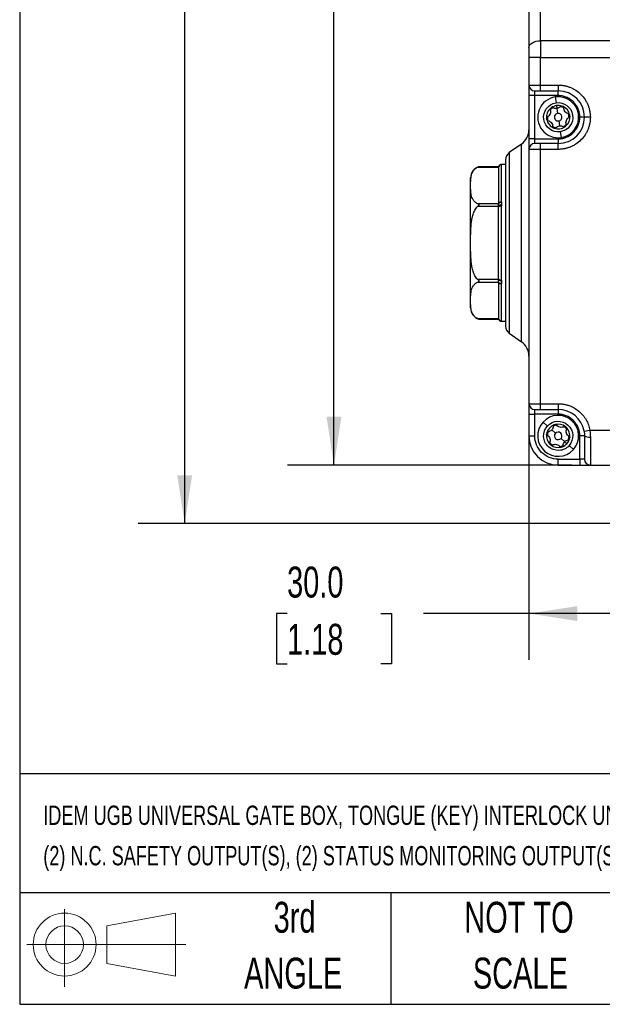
# Model space of a CAD drawing. Header units: millimetres. Extents: x 16 to 683, y 16 to 524.
# Tile 1 of 38: x 16 to 116, y 16 to 184. Entities that reach past the tile are written whole.
import ezdxf

# ---------------------------------------------------------------- set-up
doc = ezdxf.new("R2010")
doc.units = ezdxf.units.MM
doc.header["$LTSCALE"] = 2.5
doc.layers.add('DIMENSIONS', color=140, linetype='Continuous', lineweight=25)
doc.layers.add('TEXT', color=140, linetype='Continuous', lineweight=25)
doc.styles.add('SLDTEXTSTYLE0', font='TXT', dxfattribs={"width": 0.7})
doc.dimstyles.new('SLDDIMSTYLE1', dxfattribs={"dimtxt": 5.39502, "dimasz": 8.255, "dimexe": 0, "dimexo": 0.0625, "dimgap": 1.348755, "dimtad": 0, "dimtih": 1, "dimtoh": 1, "dimrnd": 1e-09, "dimzin": 4, "dimdsep": 46, "dimtxsty": 'SLDTEXTSTYLE0', "dimsah": 1, "dimcen": 0.09, "dimadec": 0, "dimazin": 1, "dimtfac": 1, "dimtofl": 0, "dimtmove": 0, "dimatfit": 3, "dimfxl": 0, "dimfrac": 2, "dimtolj": 1, "dimtzin": 12, "dimarcsym": 0})
doc.dimstyles.new('SLDDIMSTYLE2', dxfattribs={"dimtxt": 5.39502, "dimasz": 8.255, "dimexe": 0, "dimexo": 0.0625, "dimgap": 1.348755, "dimtad": 0, "dimtih": 1, "dimtoh": 1, "dimrnd": 1e-09, "dimzin": 12, "dimdsep": 46, "dimtxsty": 'SLDTEXTSTYLE0', "dimsah": 1, "dimcen": 0.09, "dimadec": 0, "dimazin": 3, "dimtfac": 1, "dimtofl": 0, "dimtmove": 0, "dimatfit": 3, "dimfxl": 0, "dimfrac": 2, "dimtolj": 1, "dimtzin": 12, "dimarcsym": 0})

# ---------------------------------------------------------------- blocks, each defined once
blk = doc.blocks.new('Block11')
at = {"color": 7, "linetype": 'Continuous', "lineweight": 18}
for p, q in [((6.47, 13.28), (6.47, 0)), ((13.7, 10.42), (25.44, 12.58)), ((25.44, 12.58), (25.44, 1.83)), ((13.7, 3.99), (13.7, 10.42)), ((0, 7.2), (27.18, 7.2)), ((13.7, 3.99), (25.44, 1.83))]:
    blk.add_line(p, q, dxfattribs=at)
for radius in [5.38, 3.21]:
    blk.add_circle((6.47, 7.2), radius, dxfattribs=at)
blk = doc.blocks.new('Block12')
at = {"color": 7, "linetype": 'Continuous'}
blk.add_blockref('Block11', (0, 0), dxfattribs=at)
blk = doc.blocks.new('_D_1')
at = {"layer": 'DIMENSIONS'}
for p, q in [((101.83, 303.11), (61.7, 303.11)), ((69.64, 303.11), (69.64, 228.98)), ((61.62, 219.2), (59.81, 219.2)), ((59.81, 219.2), (59.81, 210.63)), ((77.65, 219.2), (79.46, 219.2)), ((79.46, 219.2), (79.46, 210.63)), ((59.81, 210.63), (61.62, 210.63)), ((79.46, 210.63), (77.65, 210.63)), ((69.64, 108.11), (69.64, 209.42)), ((110.33, 108.11), (61.7, 108.11))]:
    blk.add_line(p, q, dxfattribs=at)
for points in [[(69.64, 303.11), (68.37, 294.85), (70.91, 294.85)], [(69.64, 108.11), (70.91, 116.36), (68.37, 116.36)]]:
    blk.add_solid(points, dxfattribs=at)
at = {"layer": 'DIMENSIONS', "char_height": 5.292, "attachment_point": 1, "style": 'SLDTEXTSTYLE0'}
for s, insert in [('195.0', (59.38, 227.23)), ('7.68', (61.62, 217.45))]:
    blk.add_mtext(s, dxfattribs=dict(at, insert=insert))
blk = doc.blocks.new('_D_2')
at = {"layer": 'DIMENSIONS'}
for p, q in [((130.59, 304.61), (36.16, 304.61)), ((44.1, 304.61), (44.1, 228.98)), ((36.08, 219.2), (34.27, 219.2)), ((34.27, 219.2), (34.27, 210.63)), ((52.11, 219.2), (53.93, 219.2)), ((53.93, 219.2), (53.93, 210.63)), ((34.27, 210.63), (36.08, 210.63)), ((53.93, 210.63), (52.11, 210.63)), ((44.1, 98.11), (44.1, 209.42)), ((136.22, 98.11), (36.16, 98.11))]:
    blk.add_line(p, q, dxfattribs=at)
for points in [[(44.1, 304.61), (42.83, 296.35), (45.37, 296.35)], [(44.1, 98.11), (45.37, 106.36), (42.83, 106.36)]]:
    blk.add_solid(points, dxfattribs=at)
at = {"layer": 'DIMENSIONS', "char_height": 5.292, "attachment_point": 1, "style": 'SLDTEXTSTYLE0'}
for s, insert in [('206.5', (33.84, 227.23)), ('8.13', (36.08, 217.45))]:
    blk.add_mtext(s, dxfattribs=dict(at, insert=insert))
blk = doc.blocks.new('_D_4')
at = {"layer": 'DIMENSIONS'}
for p, q in [((133, 129.14), (133, 74.77)), ((103, 115.43), (103, 74.77)), ((61.62, 82.71), (59.81, 82.71)), ((59.81, 82.71), (59.81, 74.13)), ((77.65, 82.71), (79.46, 82.71)), ((79.46, 82.71), (79.46, 74.13)), ((103, 82.71), (84.96, 82.71)), ((133, 82.71), (103, 82.71)), ((59.81, 74.13), (61.62, 74.13)), ((79.46, 74.13), (77.65, 74.13))]:
    blk.add_line(p, q, dxfattribs=at)
for points in [[(103, 82.71), (111.26, 81.44), (111.26, 83.98)], [(133, 82.71), (124.75, 83.98), (124.75, 81.44)]]:
    blk.add_solid(points, dxfattribs=at)
at = {"layer": 'DIMENSIONS', "char_height": 5.292, "attachment_point": 1, "style": 'SLDTEXTSTYLE0'}
for s, insert in [('30.0', (61.62, 90.74)), ('1.18', (61.62, 80.95))]:
    blk.add_mtext(s, dxfattribs=dict(at, insert=insert))

msp = doc.modelspace()

# ---------------------------------------------------------------- linework, layer by layer
for p, q in [((105.000282, 180.686972), (105.000282, 188.815305)), ((103.000282, 187.668152), (103.000282, 179.539819)), ((105.000282, 180.686972), (105.000282, 177.81909)), ((196.000282, 180.686972), (105.000282, 180.686972)), ((105.000282, 177.81909), (103.000282, 177.81909)), ((103.000282, 177.81909), (103.000282, 173.106694)), ((105.000282, 173.106694), (105.000282, 177.81909)), ((105.000282, 177.81909), (196.000282, 177.81909)), ((103.000282, 173.106694), (105.000282, 173.106694)), ((104.000282, 171.306694), (104.000282, 172.106694)), ((105.000282, 173.106694), (108.000282, 173.106694)), ((105.000282, 172.106694), (105.000282, 173.106694)), ((105.000282, 172.106694), (108.000282, 172.106694)), ((108.000282, 173.106694), (108.000282, 172.106694)), ((108.000282, 171.306694), (108.000282, 172.106694)), ((104.000282, 171.306694), (103.000282, 171.306694)), ((103.000282, 171.306694), (103.000282, 163.906694)), ((108.000282, 171.306694), (104.000282, 171.306694)), ((104.000282, 163.906694), (104.000282, 171.306694)), ((107.490532, 171.069374), (107.636175, 170.080037)), ((107.708996, 169.585368), (107.781818, 169.090699)), ((107.781818, 169.090699), (107.905614, 168.249763)), ((108.094949, 166.963624), (108.218746, 166.122688)), ((112.500282, 167.606694), (111.700282, 167.606694)), ((113.500282, 167.606694), (112.500282, 167.606694)), ((108.364388, 165.13335), (108.510031, 164.144013)), ((104.000282, 163.906694), (103.000282, 163.906694)), ((104.000282, 163.106694), (104.000282, 163.906694)), ((104.000282, 163.906694), (108.000282, 163.906694)), ((108.000282, 163.906694), (108.000282, 163.106694)), ((101.721011, 163.011769), (99.639917, 161.554571)), ((101.721011, 129.201618), (101.721011, 163.011769)), ((105.000282, 162.106694), (103.000282, 162.106694)), ((103.000282, 162.106694), (103.000282, 118.606694)), ((105.000282, 162.106694), (105.000282, 163.106694)), ((108.000282, 163.106694), (105.000282, 163.106694)), ((105.000282, 118.606694), (105.000282, 162.106694)), ((108.000282, 162.106694), (105.000282, 162.106694)), ((108.000282, 162.106694), (108.000282, 163.106694)), ((99.639917, 161.554571), (99.639917, 130.658816)), ((94.260306, 159.068207), (97.800282, 159.068207)), ((97.80034, 159.135194), (94.449448, 159.135194)), ((99.000282, 159.506694), (98.283487, 159.506694)), ((98.300282, 153.132818), (98.300282, 159.501313)), ((97.800282, 152.803957), (94.260306, 152.803957)), ((94.260306, 152.370944), (97.800282, 152.370944)), ((97.800282, 152.87065), (97.800282, 152.803957)), ((97.800282, 152.370944), (97.800282, 152.237558)), ((98.300282, 139.738199), (98.300282, 152.475189)), ((97.800282, 139.842443), (94.260306, 139.842443)), ((97.800282, 139.975829), (97.800282, 139.842443)), ((94.260306, 139.40943), (97.800282, 139.40943)), ((97.800282, 139.40943), (97.800282, 139.342737)), ((98.300282, 132.712074), (98.300282, 139.080569)), ((97.800282, 133.14518), (94.260306, 133.14518)), ((94.449448, 133.078193), (97.800282, 133.078193)), ((98.283487, 132.706694), (99.000282, 132.706694)), ((99.639917, 130.658816), (101.721011, 129.201618)), ((103.000282, 118.606694), (105.000282, 118.606694)), ((105.000282, 118.606694), (108.000282, 118.606694)), ((105.000282, 117.606694), (105.000282, 118.606694)), ((108.000282, 118.606694), (108.000282, 117.606694)), ((103.000282, 116.806694), (104.000282, 116.806694)), ((103.000282, 116.806694), (103.000282, 113.106694)), ((104.000282, 116.806694), (104.000282, 117.606694)), ((108.000282, 116.806694), (104.000282, 116.806694)), ((104.000282, 113.106694), (104.000282, 116.806694)), ((105.000282, 117.606694), (108.000282, 117.606694)), ((108.000282, 117.606694), (108.000282, 116.806694)), ((106.146147, 114.78365), (105.404493, 115.454433)), ((103.000282, 113.106694), (104.000282, 113.106694)), ((107.518207, 113.542702), (106.887801, 114.112868)), ((112.500282, 113.106694), (111.700282, 113.106694)), ((111.700282, 109.106694), (111.700282, 113.106694)), ((112.425276, 113.924875), (113.408609, 114.106694)), ((113.408609, 114.106694), (187.591955, 114.106694)), ((113.500282, 112.906694), (113.500282, 108.106694)), ((109.112763, 112.10052), (108.482357, 112.670685)), ((109.48359, 111.765128), (109.112763, 112.10052)), ((110.596071, 110.758954), (109.854417, 111.429737)), ((108.000282, 109.106694), (111.700282, 109.106694)), ((108.000282, 108.106694), (108.000282, 109.106694)), ((108.000282, 108.106694), (111.700282, 108.106694)), ((111.700282, 109.106694), (111.700282, 108.106694)), ((112.500282, 109.106694), (111.700282, 109.106694)), ((113.500282, 108.106694), (187.500282, 108.106694))]:
    msp.add_line(p, q)
at = {"flags": 128}
for points in [[(103.000282, 179.539819), (103.038711, 179.763617), (103.152523, 179.978815), (103.337342, 180.177143), (103.586068, 180.350978), (103.889141, 180.493642), (104.234915, 180.59965), (104.610101, 180.66493), (105.000282, 180.686972)], [(97.800282, 152.87065), (97.809889, 152.921796), (97.838342, 152.970977), (97.884547, 153.016303), (97.946728, 153.056031), (98.022497, 153.088635), (98.10894, 153.112862), (98.202736, 153.127781), (98.300282, 153.132818)], [(97.800282, 152.237558), (97.809889, 152.283917), (97.838342, 152.328495), (97.884547, 152.369578), (97.946728, 152.405588), (98.022497, 152.435141), (98.10894, 152.4571), (98.202736, 152.470623), (98.300282, 152.475189)], [(97.800282, 139.975829), (97.809889, 139.92947), (97.838342, 139.884892), (97.884547, 139.843809), (97.946728, 139.807799), (98.022497, 139.778247), (98.10894, 139.756287), (98.202736, 139.742765), (98.300282, 139.738199)], [(98.300282, 139.080569), (98.202736, 139.085606), (98.10894, 139.100525), (98.022497, 139.124752), (97.946728, 139.157356), (97.884547, 139.197084), (97.838342, 139.24241), (97.809889, 139.291591), (97.800282, 139.342737)]]:
    msp.add_lwpolyline(points, dxfattribs=at)
for centre, radius, start, end in [((104.000282, 173.106694), 1, 180, 270), ((108.000282, 167.606694), 4.5, 0, 90), ((108.000282, 167.606694), 3.5, 98.3744972, 278.3744972), ((108.000282, 167.606694), 3.5, 278.3744972, 98.3744972), ((108.000282, 167.606694), 2, 131.81165657, 184.93733783), ((108.000282, 167.606694), 1.85, 118.72750409, 138.0214903), ((108.000282, 167.606694), 2, 124.93733783, 131.81165657), ((108.000282, 167.606694), 2, 98.3744972, 124.93733783), ((108.000282, 167.606694), 2, 71.81165657, 98.3744972), ((108.000282, 167.606694), 1.85, 58.72750409, 78.0214903), ((108.000282, 167.606694), 2, 64.93733783, 71.81165657), ((108.000282, 167.606694), 2, 11.81165657, 64.93733783), ((108.000282, 167.606694), 2, 184.93733783, 191.81165657), ((108.000282, 167.606694), 2, 191.81165657, 244.93733783), ((108.000282, 167.606694), 1.85, 178.72750409, 198.0214903), ((108.000282, 167.606694), 0.65, 98.3744972, 278.3744972), ((108.000282, 167.606694), 0.65, 278.3744972, 98.3744972), ((108.000282, 167.606694), 4.5, 270, 0), ((108.000282, 167.606694), 2, 311.81165657, 4.93733783), ((108.000282, 167.606694), 1.85, 358.72750409, 18.0214903), ((108.000282, 167.606694), 2, 4.93733783, 11.81165657), ((100.000282, 165.469225), 3, 305, 0), ((108.000282, 167.606694), 1.85, 238.72750409, 258.0214903), ((108.000282, 167.606694), 2, 244.93733783, 251.81165657), ((108.000282, 167.606694), 2, 251.81165657, 304.93733783), ((108.000282, 167.606694), 1.85, 298.72750409, 318.0214903), ((108.000282, 167.606694), 2, 304.93733783, 311.81165657), ((104.000282, 162.106694), 1, 90, 180), ((100.500282, 160.325843), 1.5, 125, 180), ((95.000282, 157.212545), 2, 105.98686393, 180), ((98.296124, 159.005006), 0.499854, 90.13876998, 172.73612258), ((98.300181, 159.001414), 0.4999, 89.98849777, 179.98849315), ((98.187565, 152.543741), 0.466584, 76.69860553, 146.10282084), ((98.252173, 152.075583), 0.539856, 85.45914035, 146.8309999), ((98.252173, 140.137804), 0.539856, 213.1690001, 274.54085965), ((98.187565, 139.669646), 0.466584, 213.89717916, 283.30139447), ((95.000282, 135.000842), 2, 180, 254.01313607), ((98.300181, 133.211973), 0.4999, 180.01150685, 270.01150223), ((98.296124, 133.208381), 0.499854, 187.26387742, 269.86123002), ((100.500282, 131.887544), 1.5, 180, 235), ((100.000282, 126.744162), 3, 0, 55), ((104.000282, 118.606694), 1, 180, 270), ((108.000282, 113.106694), 3.5, 317.87249935, 137.87249935), ((108.000282, 113.106694), 4.5, 10.4756817, 90), ((108.000282, 113.106694), 3.5, 137.87249935, 317.87249935), ((108.000282, 113.106694), 2, 111.30965872, 164.43533997), ((108.000282, 113.106694), 1.85, 98.22550624, 117.51949245), ((108.000282, 113.106694), 2, 104.43533997, 111.30965872), ((108.000282, 113.106694), 2, 51.30965872, 104.43533997), ((108.000282, 113.106694), 1.85, 38.22550624, 57.51949245), ((108.000282, 113.106694), 2, 44.43533997, 51.30965872), ((108.000282, 113.106694), 5, 180, 270), ((108.000282, 113.106694), 2, 171.30965872, 224.43533997), ((108.000282, 113.106694), 2, 164.43533997, 171.30965872), ((108.000282, 113.106694), 1.85, 158.22550624, 177.51949245), ((108.000282, 113.106694), 0.65, 137.87249935, 317.87249935), ((108.000282, 113.106694), 0.65, 317.87249935, 137.87249935), ((108.000282, 113.106694), 2, 351.30965872, 44.43533997), ((108.000282, 113.106694), 1.85, 338.22550624, 357.51949245), ((113.260282, 114.306694), 1.420422, 237.6525565, 279.72757855), ((108.000282, 113.106694), 1.85, 218.22550624, 237.51949245), ((108.000282, 113.106694), 2, 224.43533997, 231.30965872), ((108.000282, 113.106694), 2, 231.30965872, 284.43533997), ((108.000282, 113.106694), 1.85, 278.22550624, 297.51949245), ((108.000282, 113.106694), 2, 284.43533997, 291.30965872), ((108.000282, 113.106694), 2, 291.30965872, 317.87249935), ((108.000282, 113.106694), 2, 317.87249935, 344.43533997), ((108.000282, 113.106694), 2, 344.43533997, 351.30965872), ((113.500282, 109.106694), 1, 180, 270)]:
    msp.add_arc(centre, radius, start, end)
for points in [[(103.000282, 179.539819), (103.000282, 179.035512), (103.000282, 178.434735), (103.000282, 177.81909)], [(103.000282, 173.106694), (103.000282, 173.106694), (103.000282, 172.300141), (103.000282, 171.306694)], [(106.854921, 169.246251), (106.880626, 169.264208), (106.909938, 169.275689), (106.940329, 169.280163)], [(106.940329, 169.280163), (106.991034, 169.287627), (107.040923, 169.275084), (107.080577, 169.248586)], [(108.40781, 169.443971), (108.438233, 169.480879), (108.482124, 169.507134), (108.533008, 169.514625)], [(108.533008, 169.514625), (108.563388, 169.519097), (108.594782, 169.51655), (108.624565, 169.506765)], [(98.283487, 159.506694), (98.283487, 159.506694), (98.289808, 159.506082), (98.294914, 159.504859)], [(97.800282, 139.975829), (97.800282, 143.801422), (97.800282, 148.411965), (97.800282, 152.237558)], [(97.800282, 133.078193), (97.800282, 133.078193), (97.800282, 133.101232), (97.800282, 133.14518)], [(98.294914, 132.708528), (98.289807, 132.707305), (98.283488, 132.706694), (98.283487, 132.706694)], [(104.000282, 117.606694), (104.000282, 117.606694), (104.448367, 117.606694), (105.000282, 117.606694)], [(112.425276, 113.924875), (112.475772, 113.651778), (112.500282, 113.378804), (112.500282, 113.106694)], [(108.802747, 111.295603), (108.78215, 111.272829), (108.756304, 111.254826), (108.727098, 111.243434)], [(108.854417, 111.429756), (108.854416, 111.381925), (108.837247, 111.333748), (108.802747, 111.295603)], [(109.882603, 112.489551), (109.848225, 112.45154), (109.801749, 112.429487), (109.754297, 112.424712)], [(109.926938, 112.570042), (109.918525, 112.539836), (109.903208, 112.512333), (109.882603, 112.489551)]]:
    msp.add_open_spline(points, degree=3)
for points, knots in [([(104.000282, 172.106694), (104.000282, 172.106694), (104.105644, 172.106694), (104.480706, 172.106694), (104.735073, 172.106694), (105.000282, 172.106694)], [0, 0, 0, 0, 0.5, 0.5, 1, 1, 1, 1]), ([(108.000282, 173.106694), (108.067437, 173.105988), (108.201627, 173.104579), (108.402553, 173.093143), (108.602846, 173.074878), (108.802511, 173.049113), (109.11026, 172.997976), (109.52244, 172.900967), (110.0348, 172.726177), (110.534587, 172.498699), (111.181355, 172.120885), (111.917182, 171.523594), (112.514362, 170.787904), (112.892205, 170.141156), (113.119642, 169.641539), (113.294482, 169.129014), (113.401854, 168.673349), (113.462613, 168.276473), (113.494416, 167.942241), (113.498325, 167.718626), (113.500282, 167.606694)], [0, 0, 0, 0, 0.0233344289, 0.0466268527, 0.0699085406, 0.093210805, 0.1165648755, 0.1782980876, 0.2400920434, 0.3043993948, 0.3687677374, 0.5000056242, 0.6312435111, 0.6955508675, 0.7599192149, 0.8216524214, 0.8834463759, 0.9223081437, 0.9611109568, 1, 1, 1, 1]), ([(107.636175, 170.080037), (109.00125, 170.280993), (110.272669, 169.335875), (110.674581, 166.605725), (109.729464, 165.334306), (108.364388, 165.13335)], [0, 0, 0, 0, 0.5, 0.5, 1, 1, 1, 1]), ([(111.700282, 167.606694), (111.69927, 167.673581), (111.697255, 167.806876), (111.680767, 168.005733), (111.654392, 168.20259), (111.617182, 168.397443), (111.569395, 168.590287), (111.510944, 168.781116), (111.422407, 169.023363), (111.291312, 169.311566), (111.101154, 169.636928), (110.877385, 169.943728), (110.621313, 170.227471), (110.337457, 170.483685), (110.030814, 170.707366), (109.705307, 170.897667), (109.371754, 171.049321), (109.033666, 171.165664), (108.694797, 171.246825), (108.349605, 171.297468), (108.117079, 171.303609), (108.000282, 171.306694)], [0, 0, 0, 0, 0.0345317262, 0.0688165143, 0.1029537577, 0.1370441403, 0.1711887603, 0.2054882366, 0.2400418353, 0.3043090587, 0.3686669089, 0.4343016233, 0.5000288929, 0.5656636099, 0.6313908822, 0.6956581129, 0.7600159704, 0.820265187, 0.8799855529, 0.9397172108, 1, 1, 1, 1]), ([(108.364388, 165.13335), (106.999313, 164.932394), (105.727894, 165.877512), (105.325983, 168.607662), (106.2711, 169.879081), (107.636175, 170.080037)], [0, 0, 0, 0, 0.5, 0.5, 1, 1, 1, 1]), ([(106.612917, 168.878262), (106.653986, 168.768422), (106.676239, 168.650978), (106.676261, 168.405281), (106.652726, 168.277996), (106.559607, 168.042542), (106.489697, 167.933493), (106.321052, 167.753823), (106.223775, 167.683059), (106.118509, 167.631152)], [0, 0, 0, 0, 0.25, 0.25, 0.5, 0.5, 0.75, 0.75, 1, 1, 1, 1]), ([(106.612917, 168.878262), (106.599542, 168.914032), (106.596398, 168.954118), (106.61421, 169.031845), (106.63567, 169.069428), (106.666913, 169.097374)], [0, 0, 0, 0, 0.5, 0.5, 1, 1, 1, 1]), ([(107.781818, 169.090699), (107.654479, 169.071954), (107.526617, 169.078561), (107.288498, 169.13448), (107.178042, 169.183457), (107.080577, 169.248586)], [0, 0, 0, 0, 0.5, 0.5, 1, 1, 1, 1]), ([(108.40781, 169.443971), (108.333258, 169.353529), (108.242732, 169.275571), (108.030094, 169.152727), (107.909212, 169.109453), (107.781818, 169.090699)], [0, 0, 0, 0, 0.5, 0.5, 1, 1, 1, 1]), ([(108.8475, 169.418384), (108.885409, 169.400656), (108.916401, 169.371492), (108.956464, 169.301373), (108.964846, 169.262196), (108.96235, 169.224127)], [0, 0, 0, 0, 0.5, 0.5, 1, 1, 1, 1]), ([(109.795175, 168.172403), (109.679516, 168.191755), (109.566679, 168.231206), (109.353889, 168.354035), (109.255424, 168.43806), (109.098074, 168.63643), (109.038591, 168.751499), (108.967314, 168.987384), (108.954669, 169.107011), (108.96235, 169.224127)], [0, 0, 0, 0, 0.25, 0.25, 0.5, 0.5, 0.75, 0.75, 1, 1, 1, 1]), ([(106.007703, 167.434561), (106.004101, 167.476255), (106.013862, 167.517678), (106.054555, 167.587432), (106.084292, 167.614279), (106.118509, 167.631152)], [0, 0, 0, 0, 0.5, 0.5, 1, 1, 1, 1]), ([(106.205389, 167.040985), (106.167723, 167.047287), (106.131436, 167.064607), (106.073028, 167.118896), (106.051211, 167.156272), (106.04263, 167.197303)], [0, 0, 0, 0, 0.5, 0.5, 1, 1, 1, 1]), ([(106.205389, 167.040985), (106.321048, 167.021632), (106.433884, 166.982181), (106.646674, 166.859352), (106.745139, 166.775328), (106.902489, 166.576957), (106.961972, 166.461889), (107.033249, 166.226003), (107.045894, 166.106376), (107.038214, 165.98926)], [0, 0, 0, 0, 0.25, 0.25, 0.5, 0.5, 0.75, 0.75, 1, 1, 1, 1]), ([(113.500282, 167.606694), (113.499576, 167.539538), (113.498167, 167.405348), (113.486732, 167.204422), (113.468466, 167.004129), (113.442701, 166.804464), (113.391564, 166.496715), (113.294555, 166.084536), (113.119765, 165.572175), (112.892287, 165.072389), (112.514473, 164.42562), (111.917182, 163.689793), (111.181492, 163.092613), (110.534744, 162.71477), (110.035128, 162.487333), (109.522602, 162.312493), (109.066937, 162.205121), (108.670062, 162.144362), (108.33583, 162.112559), (108.112214, 162.10865), (108.000282, 162.106694)], [0, 0, 0, 0, 0.0233344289, 0.0466268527, 0.0699085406, 0.093210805, 0.1165648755, 0.1782980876, 0.2400920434, 0.3043993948, 0.3687677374, 0.5000056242, 0.6312435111, 0.6955508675, 0.7599192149, 0.8216524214, 0.8834463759, 0.9223081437, 0.9611109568, 1, 1, 1, 1]), ([(108.000282, 163.906694), (108.067169, 163.907705), (108.200464, 163.909721), (108.399321, 163.926208), (108.596178, 163.952583), (108.791031, 163.989793), (108.983875, 164.03758), (109.174704, 164.096032), (109.416951, 164.184568), (109.705154, 164.315663), (110.030516, 164.505821), (110.337316, 164.72959), (110.621059, 164.985662), (110.877273, 165.269518), (111.100954, 165.576161), (111.291255, 165.901668), (111.442909, 166.235221), (111.559252, 166.573309), (111.640413, 166.912178), (111.691056, 167.25737), (111.697197, 167.489896), (111.700282, 167.606694)], [0, 0, 0, 0, 0.0345317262, 0.0688165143, 0.1029537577, 0.1370441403, 0.1711887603, 0.2054882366, 0.2400418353, 0.3043090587, 0.3686669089, 0.4343016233, 0.5000288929, 0.5656636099, 0.6313908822, 0.6956581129, 0.7600159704, 0.820265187, 0.8799855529, 0.9397172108, 1, 1, 1, 1]), ([(109.387646, 166.335125), (109.346577, 166.444965), (109.324324, 166.562409), (109.324302, 166.808106), (109.347837, 166.935391), (109.440956, 167.170846), (109.510866, 167.279894), (109.679511, 167.459564), (109.776789, 167.530328), (109.882054, 167.582235)], [0, 0, 0, 0, 0.25, 0.25, 0.5, 0.5, 0.75, 0.75, 1, 1, 1, 1]), ([(109.795175, 168.172403), (109.83284, 168.1661), (109.869128, 168.148781), (109.927535, 168.094491), (109.949353, 168.057115), (109.957933, 168.016084)], [0, 0, 0, 0, 0.5, 0.5, 1, 1, 1, 1]), ([(109.99286, 167.778826), (109.996462, 167.737132), (109.986701, 167.69571), (109.946008, 167.625955), (109.916271, 167.599108), (109.882054, 167.582235)], [0, 0, 0, 0, 0.5, 0.5, 1, 1, 1, 1]), ([(107.153063, 165.795003), (107.115155, 165.812731), (107.084162, 165.841896), (107.0441, 165.912014), (107.035717, 165.951191), (107.038214, 165.98926)], [0, 0, 0, 0, 0.5, 0.5, 1, 1, 1, 1]), ([(107.592754, 165.769416), (107.568463, 165.739948), (107.53532, 165.717182), (107.4591, 165.693745), (107.415823, 165.693538), (107.375998, 165.706622)], [0, 0, 0, 0, 0.5, 0.5, 1, 1, 1, 1]), ([(107.592754, 165.769416), (107.667306, 165.859858), (107.757832, 165.937816), (107.970469, 166.06066), (108.091351, 166.103934), (108.218746, 166.122688)], [0, 0, 0, 0, 0.5, 0.5, 1, 1, 1, 1]), ([(108.218746, 166.122688), (108.346084, 166.141433), (108.473946, 166.134826), (108.712065, 166.078907), (108.822521, 166.02993), (108.919986, 165.964801)], [0, 0, 0, 0, 0.5, 0.5, 1, 1, 1, 1]), ([(109.145642, 165.967136), (109.111335, 165.94317), (109.070582, 165.930912), (108.989826, 165.931276), (108.951707, 165.943605), (108.919986, 165.964801)], [0, 0, 0, 0, 0.5, 0.5, 1, 1, 1, 1]), ([(109.387646, 166.335125), (109.401021, 166.299355), (109.404166, 166.259269), (109.386353, 166.181542), (109.364894, 166.143959), (109.33365, 166.116013)], [0, 0, 0, 0, 0.5, 0.5, 1, 1, 1, 1]), ([(103.000282, 163.906694), (103.000282, 163.429317), (103.000282, 162.971457), (103.000282, 162.296345), (103.000282, 162.106694), (103.000282, 162.106694)], [0, 0, 0, 0, 0.5, 0.5, 1, 1, 1, 1]), ([(105.000282, 163.106694), (104.735073, 163.106694), (104.480706, 163.106694), (104.105644, 163.106694), (104.000282, 163.106694), (104.000282, 163.106694)], [0, 0, 0, 0, 0.5, 0.5, 1, 1, 1, 1]), ([(99.000282, 160.325843), (99.000282, 160.325843), (99.000282, 158.827683), (99.000282, 153.494618), (99.000282, 149.87774), (99.000282, 142.335647), (99.000282, 138.718769), (99.000282, 133.385704), (99.000282, 131.887544), (99.000282, 131.887544)], [0, 0, 0, 0, 0.25, 0.25, 0.5, 0.5, 0.75, 0.75, 1, 1, 1, 1]), ([(94.260306, 152.803957), (94.044937, 152.892708), (93.883493, 153.003664), (93.615432, 153.24566), (93.515099, 153.372807), (93.351855, 153.633931), (93.289521, 153.768665), (93.191473, 154.037862), (93.155465, 154.172845), (93.071608, 154.578511), (93.047177, 154.849887), (93.018888, 155.393246), (93.015225, 155.665236), (93.015255, 156.209433), (93.018951, 156.481733), (93.04742, 157.025334), (93.072012, 157.296751), (93.156166, 157.702127), (93.192281, 157.836954), (93.290464, 158.105647), (93.352644, 158.239719), (93.515871, 158.500366), (93.617855, 158.628865), (93.816669, 158.808084), (93.890417, 158.865417), (94.058642, 158.973412), (94.153598, 159.024234), (94.260306, 159.068207)], [0, 0, 0, 0, 0.0625, 0.0625, 0.125, 0.125, 0.1875, 0.1875, 0.25, 0.25, 0.375, 0.375, 0.5, 0.5, 0.625, 0.625, 0.75, 0.75, 0.8125, 0.8125, 0.875, 0.875, 0.9375, 0.9375, 0.96875, 0.96875, 1, 1, 1, 1]), ([(94.449448, 159.135194), (94.449448, 159.135194), (94.417051, 159.125627), (94.34455, 159.101106), (94.30315, 159.085863), (94.260306, 159.068207)], [0, 0, 0, 0, 0.5, 0.5, 1, 1, 1, 1]), ([(98.283487, 159.506694), (98.229963, 159.501694), (98.119907, 159.491413), (97.97168, 159.408521), (97.854673, 159.285606), (97.817364, 159.181729), (97.799231, 159.131245)], [0, 0, 0, 0, 0.2433374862, 0.5003529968, 0.7571737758, 1, 1, 1, 1]), ([(97.800282, 159.068207), (97.80036, 159.087325), (97.800523, 159.127161), (97.800402, 159.129615), (97.800339, 159.130891)], [0, 0, 0, 0, 0.4799332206, 1, 1, 1, 1]), ([(97.800282, 159.001514), (97.800282, 158.968403), (97.800282, 158.902176), (97.800282, 158.556696), (97.800282, 158.03194), (97.800282, 157.307361), (97.800282, 156.40957), (97.800282, 155.355437), (97.800282, 154.206873), (97.800282, 153.362156), (97.800282, 152.953893)], [0, 0, 0, 0, 0.1240346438, 0.2480894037, 0.3760323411, 0.5040158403, 0.6319587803, 0.759942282, 0.8839770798, 1, 1, 1, 1]), ([(98.294914, 159.504859), (98.296479, 159.504389), (98.299634, 159.503441), (98.300065, 159.502026), (98.300282, 159.501313)], [0, 0, 0, 0, 0.496300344, 1, 1, 1, 1]), ([(93.000282, 135.000842), (93.000282, 135.000842), (93.000282, 136.170979), (93.000282, 140.336363), (93.000282, 143.161322), (93.000282, 149.052065), (93.000282, 151.877024), (93.000282, 156.042408), (93.000282, 157.212545), (93.000282, 157.212545)], [0, 0, 0, 0, 0.25, 0.25, 0.5, 0.5, 0.75, 0.75, 1, 1, 1, 1]), ([(94.260306, 139.842443), (94.044937, 140.019946), (93.883493, 140.241859), (93.615432, 140.72585), (93.515099, 140.980145), (93.351855, 141.502391), (93.289521, 141.77186), (93.191473, 142.310254), (93.155465, 142.580221), (93.071608, 143.391553), (93.047177, 143.934303), (93.018888, 145.021021), (93.015225, 145.565001), (93.015255, 146.653395), (93.018951, 147.197996), (93.04742, 148.285197), (93.072012, 148.828032), (93.156166, 149.638783), (93.192281, 149.908437), (93.290464, 150.445823), (93.352644, 150.713967), (93.515871, 151.235261), (93.617855, 151.492261), (93.816669, 151.850699), (93.890417, 151.965365), (94.058642, 152.181353), (94.153598, 152.282997), (94.260306, 152.370944)], [0, 0, 0, 0, 0.0625, 0.0625, 0.125, 0.125, 0.1875, 0.1875, 0.25, 0.25, 0.375, 0.375, 0.5, 0.5, 0.625, 0.625, 0.75, 0.75, 0.8125, 0.8125, 0.875, 0.875, 0.9375, 0.9375, 0.96875, 0.96875, 1, 1, 1, 1]), ([(94.260306, 152.803957), (94.303202, 152.78628), (94.344763, 152.765114), (94.417601, 152.707434), (94.449593, 152.668662), (94.449374, 152.596576), (94.440946, 152.571411), (94.415504, 152.52533), (94.3988, 152.503767), (94.344419, 152.442487), (94.303071, 152.40619), (94.260306, 152.370944)], [0, 0, 0, 0, 0.25, 0.25, 0.5, 0.5, 0.625, 0.625, 0.75, 0.75, 1, 1, 1, 1]), ([(97.800282, 152.370944), (97.800282, 152.458874), (97.800282, 152.545351), (97.800281, 152.696298), (97.800282, 152.759991), (97.800282, 152.803957)], [0, 0, 0, 0, 0.5, 0.5, 1, 1, 1, 1]), ([(98.294914, 152.997808), (98.291888, 152.95826), (98.287034, 152.894817), (98.282152, 152.806734), (98.287033, 152.718383), (98.291887, 152.653928), (98.294914, 152.613744)], [0, 0, 0, 0, 0.3116831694, 0.499999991, 0.6882853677, 1, 1, 1, 1]), ([(98.300282, 153.132818), (98.300065, 153.110191), (98.299634, 153.065269), (98.296479, 153.020184), (98.294914, 152.997808)], [0, 0, 0, 0, 0.503699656, 1, 1, 1, 1]), ([(98.294914, 152.613744), (98.296479, 152.590899), (98.299634, 152.544866), (98.300065, 152.498529), (98.300282, 152.475189)], [0, 0, 0, 0, 0.496300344, 1, 1, 1, 1]), ([(94.260306, 139.842443), (94.303202, 139.807089), (94.344763, 139.770622), (94.417601, 139.688324), (94.449593, 139.640117), (94.449374, 139.568097), (94.440946, 139.545417), (94.415504, 139.50723), (94.3988, 139.491005), (94.344419, 139.448122), (94.303071, 139.427053), (94.260306, 139.40943)], [0, 0, 0, 0, 0.25, 0.25, 0.5, 0.5, 0.625, 0.625, 0.75, 0.75, 1, 1, 1, 1]), ([(97.800282, 139.40943), (97.800282, 139.453396), (97.800282, 139.516874), (97.800281, 139.667773), (97.800282, 139.754512), (97.800282, 139.842443)], [0, 0, 0, 0, 0.5, 0.5, 1, 1, 1, 1]), ([(94.260306, 133.14518), (94.044937, 133.233931), (93.883493, 133.344888), (93.615432, 133.586884), (93.515099, 133.714031), (93.351855, 133.975154), (93.289521, 134.109888), (93.191473, 134.379085), (93.155465, 134.514069), (93.071608, 134.919735), (93.047177, 135.19111), (93.018888, 135.734469), (93.015225, 136.006459), (93.015255, 136.550656), (93.018951, 136.822956), (93.04742, 137.366557), (93.072012, 137.637974), (93.156166, 138.04335), (93.192281, 138.178177), (93.290464, 138.44687), (93.352644, 138.580942), (93.515871, 138.841589), (93.617855, 138.970089), (93.816669, 139.149308), (93.890417, 139.206641), (94.058642, 139.314635), (94.153598, 139.365457), (94.260306, 139.40943)], [0, 0, 0, 0, 0.0625, 0.0625, 0.125, 0.125, 0.1875, 0.1875, 0.25, 0.25, 0.375, 0.375, 0.5, 0.5, 0.625, 0.625, 0.75, 0.75, 0.8125, 0.8125, 0.875, 0.875, 0.9375, 0.9375, 0.96875, 0.96875, 1, 1, 1, 1]), ([(97.800282, 139.259494), (97.800282, 138.851311), (97.800282, 138.006612), (97.800282, 136.858122), (97.800282, 135.803925), (97.800282, 134.906197), (97.800282, 134.18151), (97.800282, 133.65677), (97.800282, 133.311174), (97.800282, 133.244975), (97.800282, 133.211873)], [0, 0, 0, 0, 0.1160026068, 0.2400573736, 0.3680003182, 0.4959838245, 0.6239267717, 0.7519102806, 0.8759450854, 1, 1, 1, 1]), ([(98.294914, 139.599643), (98.289805, 139.534981), (98.283485, 139.47066), (98.28349, 139.342639), (98.289809, 139.278974), (98.294914, 139.215579)], [0, 0, 0, 0, 0.5, 0.5, 1, 1, 1, 1]), ([(98.300282, 139.738199), (98.300065, 139.714858), (98.299634, 139.668521), (98.296479, 139.622489), (98.294914, 139.599643)], [0, 0, 0, 0, 0.503699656, 1, 1, 1, 1]), ([(98.294914, 139.215579), (98.296479, 139.193203), (98.299634, 139.148119), (98.300065, 139.103196), (98.300282, 139.080569)], [0, 0, 0, 0, 0.496300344, 1, 1, 1, 1]), ([(94.260306, 133.14518), (94.303123, 133.127536), (94.344602, 133.11226), (94.417359, 133.08766), (94.449448, 133.078193), (94.449448, 133.078193)], [0, 0, 0, 0, 0.5, 0.5, 1, 1, 1, 1]), ([(97.799342, 133.081727), (97.817504, 133.031283), (97.854874, 132.927495), (97.971877, 132.804729), (98.120026, 132.721951), (98.230002, 132.711686), (98.283487, 132.706694)], [0, 0, 0, 0, 0.2428611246, 0.4996836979, 0.7566804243, 1, 1, 1, 1]), ([(98.300282, 132.712074), (98.300065, 132.711361), (98.299634, 132.709946), (98.296479, 132.708999), (98.294914, 132.708528)], [0, 0, 0, 0, 0.503699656, 1, 1, 1, 1]), ([(103.000282, 118.606694), (103.000282, 118.606694), (103.000282, 118.417042), (103.000282, 117.74193), (103.000282, 117.28407), (103.000282, 116.806694)], [0, 0, 0, 0, 0.5, 0.5, 1, 1, 1, 1]), ([(108.000282, 118.606694), (108.077798, 118.605773), (108.232427, 118.603938), (108.463497, 118.588972), (108.692953, 118.565048), (108.92079, 118.5313), (109.147008, 118.487959), (109.3716, 118.434967), (109.594582, 118.372328), (110.052945, 118.222717), (110.724984, 117.919842), (111.536287, 117.356743), (112.237763, 116.661202), (112.701708, 115.991874), (112.994574, 115.426964), (113.171251, 114.999984), (113.313642, 114.559948), (113.376876, 114.258144), (113.408609, 114.106694)], [0, 0, 0, 0, 0.0304828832, 0.060806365, 0.0910238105, 0.1211891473, 0.1513565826, 0.1815803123, 0.2119142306, 0.2424116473, 0.3711848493, 0.500026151, 0.6287993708, 0.7576406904, 0.8184343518, 0.8788036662, 0.9391813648, 1, 1, 1, 1]), ([(111.700282, 113.106694), (111.69927, 113.173581), (111.697255, 113.306876), (111.680767, 113.505733), (111.654392, 113.70259), (111.617182, 113.897443), (111.569395, 114.090287), (111.510944, 114.281116), (111.422407, 114.523363), (111.291312, 114.811566), (111.101154, 115.136928), (110.877385, 115.443728), (110.621313, 115.727471), (110.337457, 115.983685), (110.030814, 116.207366), (109.705307, 116.397667), (109.371754, 116.549321), (109.033666, 116.665664), (108.694797, 116.746825), (108.349605, 116.797468), (108.117079, 116.803609), (108.000282, 116.806694)], [0, 0, 0, 0, 0.0345317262, 0.0688165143, 0.1029537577, 0.1370441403, 0.1711887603, 0.2054882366, 0.2400418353, 0.3043090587, 0.3686669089, 0.4343016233, 0.5000288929, 0.5656636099, 0.6313908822, 0.6956581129, 0.7600159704, 0.820265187, 0.8799855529, 0.9397172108, 1, 1, 1, 1]), ([(109.854417, 111.429737), (109.409673, 110.938004), (108.787755, 110.643061), (107.463376, 110.576608), (106.815058, 110.807815), (105.831592, 111.697303), (105.536649, 112.31922), (105.470196, 113.643599), (105.701403, 114.291917), (106.146147, 114.78365)], [0, 0, 0, 0, 0.25, 0.25, 0.5, 0.5, 0.75, 0.75, 1, 1, 1, 1]), ([(106.146147, 114.78365), (107.071684, 115.806975), (108.653913, 115.886366), (110.700563, 114.035291), (110.779954, 112.453062), (109.854417, 111.429737)], [0, 0, 0, 0, 0.5, 0.5, 1, 1, 1, 1]), ([(107.146147, 114.783631), (107.146145, 114.666423), (107.125876, 114.548688), (107.03993, 114.318647), (106.974176, 114.208368), (106.887801, 114.112868)], [0, 0, 0, 0, 0.5, 0.5, 1, 1, 1, 1]), ([(107.146147, 114.783631), (107.146147, 114.82182), (107.157242, 114.860469), (107.201149, 114.927034), (107.234412, 114.95472), (107.273465, 114.969954)], [0, 0, 0, 0, 0.5, 0.5, 1, 1, 1, 1]), ([(107.501707, 115.043553), (107.542235, 115.053985), (107.5847, 115.051193), (107.660213, 115.022569), (107.6916, 114.997669), (107.713887, 114.966706)], [0, 0, 0, 0, 0.5, 0.5, 1, 1, 1, 1]), ([(109.025485, 114.684865), (108.923928, 114.626233), (108.811766, 114.584906), (108.569441, 114.544341), (108.440017, 114.546549), (108.192424, 114.599539), (108.073335, 114.650497), (107.868299, 114.787181), (107.782453, 114.871448), (107.713887, 114.966706)], [0, 0, 0, 0, 0.25, 0.25, 0.5, 0.5, 0.75, 0.75, 1, 1, 1, 1]), ([(109.025485, 114.684865), (109.058558, 114.703959), (109.097575, 114.713675), (109.177176, 114.708933), (109.217785, 114.693969), (109.250504, 114.667765)], [0, 0, 0, 0, 0.5, 0.5, 1, 1, 1, 1]), ([(108.000282, 109.106694), (106.939446, 109.106694), (105.921979, 109.528142), (104.42173, 111.028391), (104.000282, 112.045858), (104.000282, 113.106694)], [0, 0, 0, 0, 0.5, 0.5, 1, 1, 1, 1]), ([(106.120943, 113.20546), (106.087871, 113.224555), (106.059948, 113.253487), (106.024254, 113.324795), (106.016909, 113.367445), (106.023243, 113.408882)], [0, 0, 0, 0, 0.5, 0.5, 1, 1, 1, 1]), ([(106.073625, 113.643345), (106.084854, 113.683659), (106.108505, 113.71904), (106.171051, 113.770123), (106.208308, 113.784855), (106.246267, 113.788675)], [0, 0, 0, 0, 0.5, 0.5, 1, 1, 1, 1]), ([(106.120943, 113.20546), (106.222498, 113.146825), (106.31437, 113.070353), (106.470663, 112.880776), (106.533462, 112.767587), (106.611368, 112.526671), (106.626782, 112.398058), (106.610928, 112.15215), (106.580874, 112.035671), (106.532661, 111.928663)], [0, 0, 0, 0, 0.25, 0.25, 0.5, 0.5, 0.75, 0.75, 1, 1, 1, 1]), ([(106.887801, 114.112868), (106.801464, 114.017409), (106.698597, 113.94118), (106.479286, 113.832874), (106.362901, 113.800411), (106.246267, 113.788675)], [0, 0, 0, 0, 0.5, 0.5, 1, 1, 1, 1]), ([(109.87962, 113.007927), (109.778065, 113.066562), (109.686193, 113.143034), (109.5299, 113.332611), (109.467101, 113.4458), (109.389195, 113.686716), (109.373781, 113.815329), (109.389635, 114.061238), (109.41969, 114.177716), (109.467902, 114.284724)], [0, 0, 0, 0, 0.25, 0.25, 0.5, 0.5, 0.75, 0.75, 1, 1, 1, 1]), ([(109.428364, 114.506901), (109.457662, 114.47702), (109.476477, 114.438847), (109.489444, 114.359139), (109.483574, 114.319508), (109.467902, 114.284724)], [0, 0, 0, 0, 0.5, 0.5, 1, 1, 1, 1]), ([(109.87962, 113.007927), (109.912692, 112.988832), (109.940615, 112.9599), (109.976309, 112.888593), (109.983654, 112.845943), (109.97732, 112.804505)], [0, 0, 0, 0, 0.5, 0.5, 1, 1, 1, 1]), ([(112.500282, 113.106694), (112.500282, 111.977552), (112.500282, 110.962568), (112.500282, 109.504852), (112.500282, 109.106694), (112.500282, 109.106694)], [0, 0, 0, 0, 0.5, 0.5, 1, 1, 1, 1]), ([(113.408609, 114.106694), (113.418307, 114.040466), (113.437723, 113.907894), (113.460346, 113.708164), (113.478269, 113.507919), (113.490899, 113.307352), (113.498822, 113.106596), (113.499794, 112.973424), (113.500282, 112.906694)], [0, 0, 0, 0, 0.1655625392, 0.3314212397, 0.4976858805, 0.6644654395, 0.8318678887, 1, 1, 1, 1]), ([(106.5722, 111.706486), (106.542901, 111.736368), (106.524086, 111.77454), (106.51112, 111.854248), (106.516989, 111.893879), (106.532661, 111.928663)], [0, 0, 0, 0, 0.5, 0.5, 1, 1, 1, 1]), ([(106.975078, 111.528522), (106.942005, 111.509428), (106.902988, 111.499712), (106.823387, 111.504454), (106.782778, 111.519418), (106.750059, 111.545622)], [0, 0, 0, 0, 0.5, 0.5, 1, 1, 1, 1]), ([(106.975078, 111.528522), (107.076635, 111.587154), (107.188798, 111.628481), (107.431123, 111.669046), (107.560546, 111.666838), (107.808139, 111.613848), (107.927228, 111.562891), (108.132264, 111.426206), (108.21811, 111.341939), (108.286676, 111.246681)], [0, 0, 0, 0, 0.25, 0.25, 0.5, 0.5, 0.75, 0.75, 1, 1, 1, 1]), ([(108.498856, 111.169834), (108.458328, 111.159402), (108.415863, 111.162194), (108.34035, 111.190819), (108.308963, 111.215718), (108.286676, 111.246681)], [0, 0, 0, 0, 0.5, 0.5, 1, 1, 1, 1]), ([(108.854417, 111.429756), (108.854419, 111.546964), (108.874687, 111.664699), (108.960633, 111.89474), (109.026388, 112.005019), (109.112763, 112.10052)], [0, 0, 0, 0, 0.5, 0.5, 1, 1, 1, 1]), ([(109.112763, 112.10052), (109.199099, 112.195978), (109.301966, 112.272207), (109.521277, 112.380513), (109.637663, 112.412976), (109.754297, 112.424712)], [0, 0, 0, 0, 0.5, 0.5, 1, 1, 1, 1]), ([(111.700282, 108.106694), (112.177658, 108.106694), (112.635518, 108.106694), (113.31063, 108.106694), (113.500282, 108.106694), (113.500282, 108.106694)], [0, 0, 0, 0, 0.5, 0.5, 1, 1, 1, 1])]:
    msp.add_open_spline(points, degree=3, knots=knots)
at = {"layer": 'TEXT'}
for p, q in [((15.875, 523.875), (15.875, 15.875)), ((682.625, 55.315269), (15.875, 55.315269)), ((682.625, 34.925), (15.875, 34.925)), ((79.375, 34.925), (79.375, 15.875)), ((15.875, 15.875), (682.625, 15.875))]:
    msp.add_line(p, q, dxfattribs=at)

# ---------------------------------------------------------------- block references
msp.add_blockref('Block12', (17.094846, 18.884638), dxfattribs=at)

# ---------------------------------------------------------------- texts
at = {"layer": 'TEXT', "style": 'SLDTEXTSTYLE0'}
for s, insert, char_height, attachment_point in [('IDEM UGB UNIVERSAL GATE BOX, TONGUE (KEY) INTERLOCK UNIQUELY CODED RFID, SOLENOID, 24 VDC TO UNLOCK, 3000N HOLDING FORCE, 2 STATION,', (19.914336, 49.863026), 3.307291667, 1), ('(2) N.C. SAFETY OUTPUT(S), (2) STATUS MONITORING OUTPUT(S), DIE-CAST ALUMINUM BODY, (3) M20 CABLE ENTRY.', (19.914336, 42.953304), 3.307291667, 1), ('3rd', (62.906129, 33.409984), 5.2916667, 2), ('NOT TO', (101.289435, 33.409983), 5.2916667, 2), ('ANGLE', (62.662369, 23.854428), 5.2916667, 2), ('SCALE', (101.530132, 23.854427), 5.2916667, 2)]:
    msp.add_mtext(s, dxfattribs=dict(at, insert=insert, char_height=char_height, attachment_point=attachment_point))

# ---------------------------------------------------------------- dimensions: what is measured, and where the dimension line sits
at = {"layer": 'DIMENSIONS'}
for base, p1, p2, dimstyle, picture, middle in [((44.098677, 98.106694), (133.768231, 304.606694), (139.394431, 98.106694), 'SLDDIMSTYLE2', '_D_2', (44.098677, 219.201335)), ((69.637355, 108.106694), (105.000282, 303.106694), (113.500282, 108.106694), 'SLDDIMSTYLE1', '_D_1', (69.637355, 219.201335))]:
    dim = msp.add_linear_dim(base=base, p1=p1, p2=p2, angle=90, dimstyle=dimstyle, dxfattribs=at)
    dim.commit()
    dim.dimension.update_dxf_attribs({"geometry": picture, "text_midpoint": middle, "dimtype": 160})
dim = msp.add_linear_dim(base=(103.000282, 82.707183), p1=(133.000282, 132.316694), p2=(103.000282, 118.606694), dimstyle='SLDDIMSTYLE1', dxfattribs=at)
dim.commit()
dim.dimension.update_dxf_attribs({"geometry": '_D_4', "text_midpoint": (69.637355, 82.707183), "dimtype": 160})

doc.saveas('drawing.dxf')
